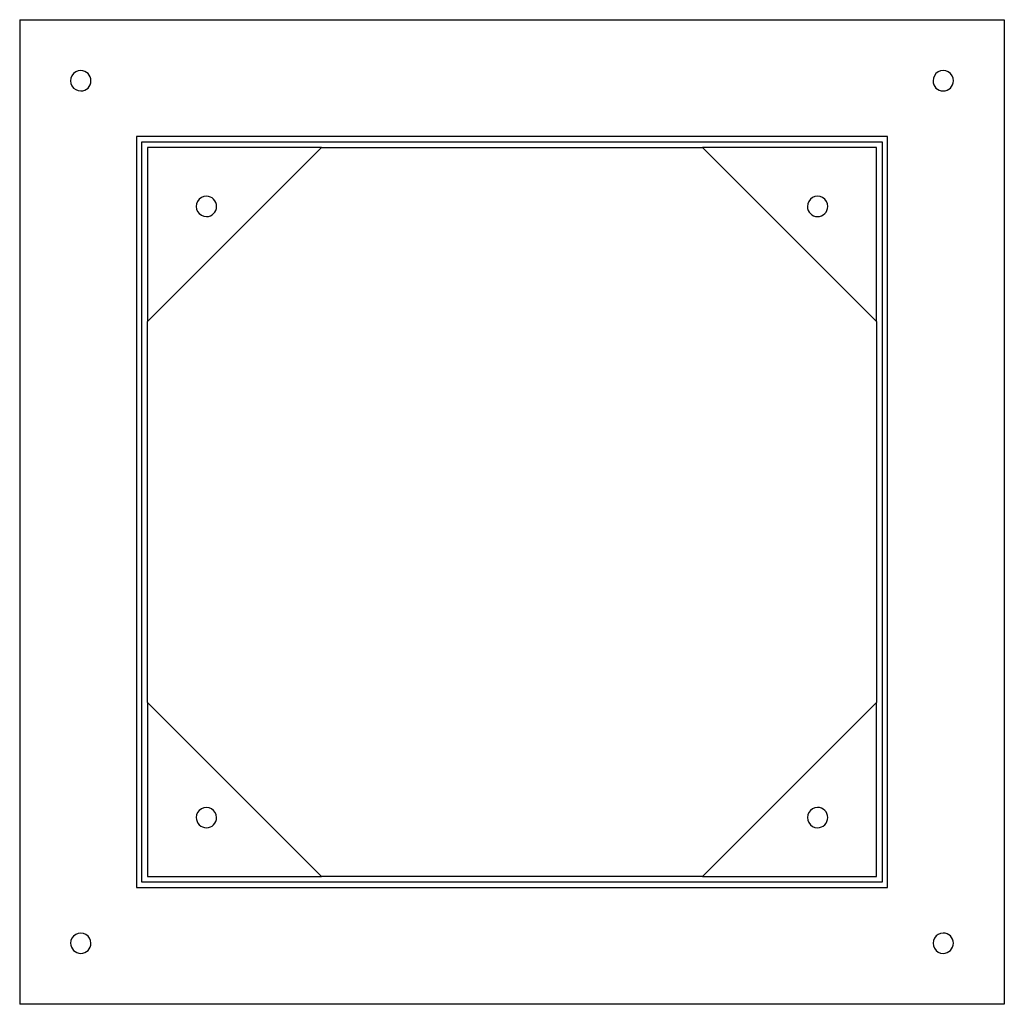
# Model space of a CAD drawing. Header units: millimetres. Extents: x -362 to 362, y -362 to 362.
import ezdxf

# ---------------------------------------------------------------- set-up
doc = ezdxf.new("R2010")
doc.units = ezdxf.units.MM
doc.layers.add('HIDDEN', color=7, linetype='Continuous')
doc.layers.add('THICK', color=7, linetype='Continuous')

msp = doc.modelspace()

# ---------------------------------------------------------------- linework, layer by layer
at = {"layer": 'HIDDEN'}
for p, q in [((-362.5, 362.5), (-362.5, 362.5)), ((362.5, 362.5), (362.5, 362.5)), ((-276.5, 276.5), (-276.5, 276.5)), ((276.5, 276.5), (-276.5, 276.5)), ((-276.5, 276.5), (-276.5, -276.5)), ((276.5, 276.5), (276.5, 276.5)), ((276.5, -276.5), (276.5, 276.5)), ((-272.5, -272.5), (-272.5, 272.5)), ((-272.5, 272.5), (272.5, 272.5)), ((-272.5, 272.5), (-272.5, 272.5)), ((-268.5, 268.5), (-268.5, 140.25)), ((-140.25, 268.5), (-268.5, 268.5)), ((-268.5, 268.5), (-268.5, 268.5)), ((-140.25, 268.5), (-140.25, 268.5)), ((-140.25, 268.5), (-140.25, 268.5)), ((268.5, 268.5), (140.25, 268.5)), ((140.25, 268.5), (140.25, 268.5)), ((140.25, 268.5), (140.25, 268.5)), ((268.5, 140.25), (268.5, 268.5)), ((268.5, 268.5), (268.5, 268.5)), ((272.5, 272.5), (272.5, -272.5)), ((272.5, 272.5), (272.5, 272.5)), ((-268.5, 140.25), (-268.5, 140.25)), ((-268.5, 140.25), (-268.5, 140.25)), ((268.5, 140.25), (268.5, 140.25)), ((268.5, 140.25), (268.5, 140.25)), ((-268.5, -140.25), (-268.5, -268.5)), ((-268.5, -140.25), (-268.5, -140.25)), ((-268.5, -140.25), (-268.5, -140.25)), ((268.5, -268.5), (268.5, -140.25)), ((268.5, -140.25), (268.5, -140.25)), ((268.5, -140.25), (268.5, -140.25)), ((272.5, -272.5), (-272.5, -272.5)), ((-272.5, -272.5), (-272.5, -272.5)), ((-268.5, -268.5), (-140.25, -268.5)), ((-268.5, -268.5), (-268.5, -268.5)), ((-140.25, -268.5), (-140.25, -268.5)), ((-140.25, -268.5), (-140.25, -268.5)), ((140.25, -268.5), (268.5, -268.5)), ((140.25, -268.5), (140.25, -268.5)), ((140.25, -268.5), (140.25, -268.5)), ((268.5, -268.5), (268.5, -268.5)), ((272.5, -272.5), (272.5, -272.5)), ((-276.5, -276.5), (276.5, -276.5)), ((-276.5, -276.5), (-276.5, -276.5)), ((276.5, -276.5), (276.5, -276.5)), ((-362.5, -362.5), (-362.5, -362.5)), ((362.5, -362.5), (362.5, -362.5))]:
    msp.add_line(p, q, dxfattribs=at)
at = {"layer": 'THICK'}
for p, q in [((-362.5, 362.5), (362.5, 362.5)), ((-362.5, 362.5), (-362.5, -362.5)), ((362.5, 362.5), (362.5, -362.5)), ((-268.5, 140.25), (-140.25, 268.5)), ((-140.25, 268.5), (140.25, 268.5)), ((140.25, 268.5), (268.5, 140.25)), ((-268.5, -140.25), (-268.5, 140.25)), ((268.5, 140.25), (268.5, -140.25)), ((-140.25, -268.5), (-268.5, -140.25)), ((268.5, -140.25), (140.25, -268.5)), ((140.25, -268.5), (-140.25, -268.5)), ((362.5, -362.5), (-362.5, -362.5))]:
    msp.add_line(p, q, dxfattribs=at)
for centre, start, end in [((-317.5, 317.5), 89.99998, 270.00002), ((-317.5, 317.5), 270.00002, 89.99998), ((317.5, 317.5), 0, 180.00002), ((317.5, 317.5), 180.00002, 0), ((-225, 225), 89.99998, 270.00002), ((-225, 225), 270.00002, 89.99998), ((225, 225), 0, 180.00002), ((225, 225), 180.00002, 0), ((-225, -225), 0, 180.00002), ((225, -225), 89.99998, 270.00002), ((225, -225), 270.00002, 89.99998), ((-225, -225), 180.00002, 0), ((-317.5, -317.5), 0, 180.00002), ((317.5, -317.5), 89.99998, 270.00002), ((317.5, -317.5), 270.00002, 89.99998), ((-317.5, -317.5), 180.00002, 0)]:
    msp.add_arc(centre, 7.5, start, end, dxfattribs=at)

doc.saveas('drawing.dxf')
